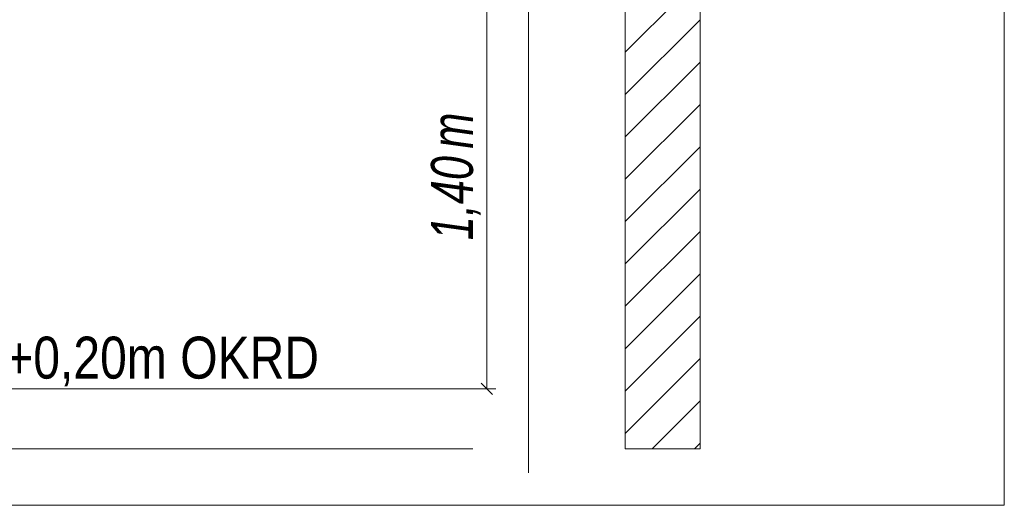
# Model space of a CAD drawing. Extents: x -420 to 300, y 62 to 1162.
# Tile 235 of 256: x 149 to 182, y 887 to 904. Entities that reach past the tile are written whole.
import ezdxf
from ezdxf.lldxf.tags import DXFTag

# ---------------------------------------------------------------- set-up
doc = ezdxf.new("R2010")
doc.units = 0
doc.layers.get('0').update_dxf_attribs({"lineweight": 35})
for name, color, linetype, lineweight, true_color in [('E_Aussparung Bemaßung-A06G9FCW8I', 5, 'Continuous', 9, 0x0000ff), ('E_Detail_Beschriftung', 7, 'Continuous', 13, 0x009900), ('E_Detail_Wandschraffur', 7, 'Continuous', 5, 0xc0c0c0)]:
    doc.layers.add(name, color=color, linetype=linetype, lineweight=lineweight, true_color=true_color)
doc.layers.add('E_Detail_Linie_Text_Bem', color=7, linetype='Continuous', lineweight=13)
doc.styles.get("Standard").update_dxf_attribs({"font": 'ARIALN.TTF'})
tags = doc.linetypes.add('fein_strichliert', pattern=[4, 1, -2, 1]).pattern_tags.tags
tags[8:9] = [DXFTag(74, 4), DXFTag(75, 0), DXFTag(340, '0'), DXFTag(46, 0.0), DXFTag(50, 0.0), DXFTag(44, 0.0), DXFTag(45, 0.0)]
tags[6:7] = [DXFTag(74, 4), DXFTag(75, 0), DXFTag(340, '0'), DXFTag(46, 0.0), DXFTag(50, 0.0), DXFTag(44, 0.0), DXFTag(45, 0.0)]
tags[4:5] = [DXFTag(74, 4), DXFTag(75, 0), DXFTag(340, '0'), DXFTag(46, 0.0), DXFTag(50, 0.0), DXFTag(44, 0.0), DXFTag(45, 0.0)]
tags = doc.linetypes.add('fein_strichliert-A06G9FCV8I', pattern=[4, 1, -2, 1]).pattern_tags.tags
tags[8:9] = [DXFTag(74, 4), DXFTag(75, 0), DXFTag(340, '0'), DXFTag(46, 0.0), DXFTag(50, 0.0), DXFTag(44, 0.0), DXFTag(45, 0.0)]
tags[6:7] = [DXFTag(74, 4), DXFTag(75, 0), DXFTag(340, '0'), DXFTag(46, 0.0), DXFTag(50, 0.0), DXFTag(44, 0.0), DXFTag(45, 0.0)]
tags[4:5] = [DXFTag(74, 4), DXFTag(75, 0), DXFTag(340, '0'), DXFTag(46, 0.0), DXFTag(50, 0.0), DXFTag(44, 0.0), DXFTag(45, 0.0)]

# ---------------------------------------------------------------- blocks, each defined once
blk = doc.blocks.new('Referenz-A06G9FD38I')
at = {"layer": 'E_Aussparung Bemaßung-A06G9FCW8I', "linetype": 'Continuous', "ltscale": 0.13}
for p, q in [((164.714, 905.271), (164.714, 891.271)), ((165.014, 891.271), (164.214, 891.271)), ((164.905, 891.08), (164.523, 891.462))]:
    blk.add_line(p, q, dxfattribs=at)
at = {"layer": 'E_Detail_Linie_Text_Bem', "linetype": 'fein_strichliert-A06G9FCV8I', "ltscale": 0.65}
for p, q in [((181.981, 887.381), (181.981, 948.698)), ((166.1, 888.463), (166.1, 941.342)), ((119.212, 887.381), (178.955, 887.381)), ((178.955, 887.381), (181.981, 887.381))]:
    blk.add_line(p, q, dxfattribs=at)
at = {"layer": 'E_Detail_Linie_Text_Bem', "linetype": 'Continuous', "ltscale": 0.13}
for p, q in [((171.829, 929.271), (171.829, 889.271)), ((169.329, 889.271), (169.329, 917.271)), ((127.228, 891.271), (164.241, 891.271)), ((127.228, 889.271), (164.241, 889.271)), ((171.829, 889.271), (169.329, 889.271))]:
    blk.add_line(p, q, dxfattribs=at)
at = {"layer": 'E_Detail_Wandschraffur', "linetype": 'fein_strichliert', "ltscale": 0.13}
for p, q in [((169.329, 902.512), (171.829, 905.011)), ((169.329, 899.683), (171.829, 902.183)), ((169.329, 896.855), (171.829, 899.354)), ((169.329, 894.026), (171.829, 896.526)), ((169.329, 891.198), (171.829, 893.698)), ((170.23, 889.271), (171.829, 890.869))]:
    blk.add_line(p, q, dxfattribs=at)
at = {"layer": 'E_Detail_Wandschraffur', "linetype": 'ByBlock', "ltscale": 0.13}
for p, q in [((169.329, 901.097), (171.829, 903.597)), ((169.329, 898.269), (171.829, 900.769)), ((169.329, 895.44), (171.829, 897.94)), ((169.329, 892.612), (171.829, 895.112)), ((169.329, 889.783), (171.829, 892.283)), ((171.645, 889.271), (171.829, 889.455))]:
    blk.add_line(p, q, dxfattribs=at)
at = {"layer": 'E_Aussparung Bemaßung-A06G9FCW8I', "linetype": 'Continuous', "ltscale": 0.13, "char_height": 1.4, "attachment_point": 1, "rotation": 90}
for s, insert in [('{\\W0.9;\\fArial Narrow|b0|i1;m}', (162.847, 899.292)), ('{\\W0.9;\\fArial Narrow|b0|i1;1,40 }', (162.847, 896.234))]:
    blk.add_mtext(s, dxfattribs=dict(at, insert=insert))
at = {"layer": 'E_Detail_Beschriftung', "linetype": 'Continuous', "ltscale": 0.13, "insert": (142.531, 893.013), "char_height": 1.4, "attachment_point": 1}
blk.add_mtext('{\\fArial Narrow;OKFF = +0,20m OKRD}', dxfattribs=at)

msp = doc.modelspace()

# ---------------------------------------------------------------- block references
at = {"color": 8, "lineweight": 25, "ltscale": 0.25, "true_color": 0x808080}
msp.add_blockref('Referenz-A06G9FD38I', (0, 0), dxfattribs=at)

doc.saveas('drawing.dxf')
